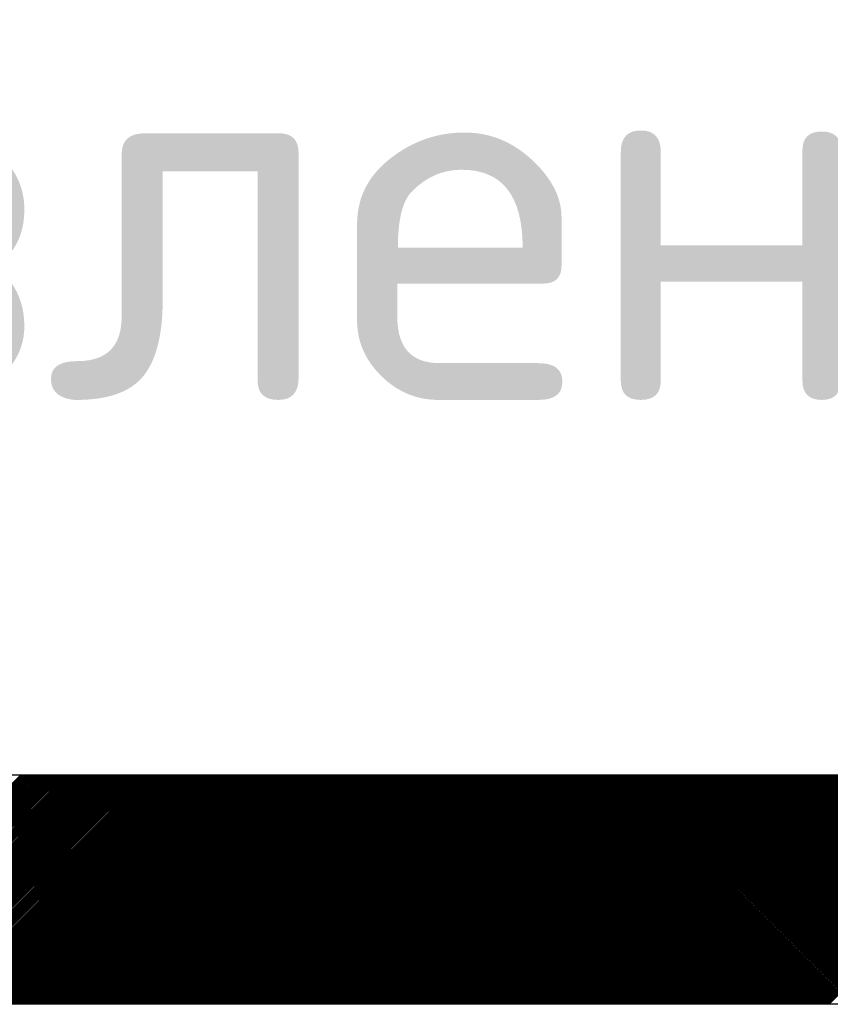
# Model space of a CAD drawing. Header units: metres. Extents: x 2193651 to 2201499, y 493187 to 494493.
# Tile 236 of 256: x 2201075.02 to 2201081.41, y 494012.27 to 494020.04. Entities that reach past the tile are written whole.
import ezdxf

# ---------------------------------------------------------------- set-up
doc = ezdxf.new("R2010")
doc.units = ezdxf.units.M
doc.layers.add('Level 1', color=7, linetype='Continuous', lineweight=25)
doc.styles.add('стиль1', font='isocpeur.ttf', dxfattribs={"width": 0.9})

# ---------------------------------------------------------------- blocks, each defined once
blk = doc.blocks.new('*X122')
at = {"color": 0}
for p, q in [((234.246335, 486.718812), (236.832876, 489.305352)), ((234.264013, 486.718812), (236.850554, 489.305352)), ((234.281691, 486.718812), (236.868232, 489.305352)), ((234.299368, 486.718812), (236.885909, 489.305352)), ((234.317046, 486.718812), (236.903587, 489.305352)), ((234.334724, 486.718812), (236.921265, 489.305352)), ((234.352401, 486.718812), (236.938942, 489.305352)), ((234.370079, 486.718812), (236.95662, 489.305352)), ((234.387757, 486.718812), (236.974298, 489.305352)), ((234.405434, 486.718812), (236.991975, 489.305352)), ((234.423112, 486.718812), (237.009653, 489.305352)), ((234.44079, 486.718812), (237.027331, 489.305352)), ((234.458467, 486.718812), (237.045008, 489.305352)), ((234.476145, 486.718812), (237.062686, 489.305352)), ((234.493823, 486.718812), (237.080364, 489.305352)), ((234.5115, 486.718812), (237.098041, 489.305352)), ((234.529178, 486.718812), (237.115719, 489.305352)), ((234.546856, 486.718812), (237.133397, 489.305352)), ((234.564533, 486.718812), (237.151074, 489.305352)), ((234.582211, 486.718812), (237.168752, 489.305352)), ((234.599889, 486.718812), (237.18643, 489.305352)), ((234.617566, 486.718812), (237.204107, 489.305352)), ((234.635244, 486.718812), (237.221785, 489.305352)), ((234.652922, 486.718812), (237.239463, 489.305352)), ((234.670599, 486.718812), (237.25714, 489.305352)), ((234.688277, 486.718812), (237.274818, 489.305352)), ((234.705955, 486.718812), (237.292496, 489.305352)), ((234.723632, 486.718812), (237.310173, 489.305352)), ((234.74131, 486.718812), (237.327851, 489.305352)), ((234.758988, 486.718812), (237.345529, 489.305352)), ((234.776665, 486.718812), (237.363206, 489.305352)), ((234.794343, 486.718812), (237.380884, 489.305352)), ((234.812021, 486.718812), (237.398562, 489.305352)), ((234.829698, 486.718812), (237.416239, 489.305352)), ((234.847376, 486.718812), (237.433917, 489.305352)), ((234.865054, 486.718812), (237.451595, 489.305352)), ((234.882731, 486.718812), (237.469272, 489.305352)), ((234.900409, 486.718812), (237.48695, 489.305352)), ((234.918087, 486.718812), (237.504628, 489.305352)), ((234.935764, 486.718812), (237.522305, 489.305352)), ((234.953442, 486.718812), (237.539983, 489.305352)), ((234.97112, 486.718812), (237.557661, 489.305352)), ((234.988797, 486.718812), (237.575338, 489.305352)), ((235.006475, 486.718812), (237.593016, 489.305352)), ((235.024153, 486.718812), (237.610694, 489.305352)), ((235.041831, 486.718812), (237.628371, 489.305352)), ((235.059508, 486.718812), (237.646049, 489.305352)), ((235.077186, 486.718812), (237.663727, 489.305352)), ((235.094864, 486.718812), (237.681404, 489.305352)), ((235.112541, 486.718812), (237.699082, 489.305352)), ((235.130219, 486.718812), (237.71676, 489.305352)), ((235.147897, 486.718812), (237.734437, 489.305352)), ((235.165574, 486.718812), (237.752115, 489.305352)), ((235.183252, 486.718812), (237.769793, 489.305352)), ((235.20093, 486.718812), (237.78747, 489.305352)), ((235.218607, 486.718812), (237.805148, 489.305352)), ((235.236285, 486.718812), (237.822826, 489.305352)), ((235.253963, 486.718812), (237.840503, 489.305352)), ((235.27164, 486.718812), (237.858181, 489.305352)), ((235.289318, 486.718812), (237.875859, 489.305352)), ((235.306996, 486.718812), (237.893536, 489.305352)), ((235.324673, 486.718812), (237.911214, 489.305352)), ((235.342351, 486.718812), (237.928892, 489.305352)), ((235.360029, 486.718812), (237.946569, 489.305352)), ((235.377706, 486.718812), (237.964247, 489.305352)), ((235.395384, 486.718812), (237.981925, 489.305352)), ((235.413062, 486.718812), (237.999602, 489.305352)), ((235.430739, 486.718812), (238.01728, 489.305352)), ((235.448417, 486.718812), (238.034958, 489.305352)), ((235.466095, 486.718812), (238.052635, 489.305352)), ((235.483772, 486.718812), (238.070313, 489.305352)), ((235.50145, 486.718812), (238.087991, 489.305352)), ((235.519128, 486.718812), (238.105668, 489.305352)), ((235.536805, 486.718812), (238.123346, 489.305352)), ((235.554483, 486.718812), (238.141024, 489.305352)), ((235.572161, 486.718812), (238.158701, 489.305352)), ((235.589838, 486.718812), (238.176379, 489.305352)), ((235.607516, 486.718812), (238.194057, 489.305352)), ((235.625194, 486.718812), (238.211734, 489.305352)), ((235.642871, 486.718812), (238.229412, 489.305352)), ((235.660549, 486.718812), (238.24709, 489.305352)), ((235.678227, 486.718812), (238.264767, 489.305352)), ((235.695904, 486.718812), (238.282445, 489.305352)), ((235.713582, 486.718812), (238.300123, 489.305352)), ((235.73126, 486.718812), (238.3178, 489.305352)), ((235.748937, 486.718812), (238.335478, 489.305352)), ((235.766615, 486.718812), (238.353156, 489.305352)), ((235.784293, 486.718812), (238.370833, 489.305352)), ((235.80197, 486.718812), (238.388511, 489.305352)), ((235.819648, 486.718812), (238.406189, 489.305352)), ((235.837326, 486.718812), (238.423866, 489.305352)), ((235.855003, 486.718812), (238.441544, 489.305352)), ((235.872681, 486.718812), (238.459222, 489.305352)), ((235.890359, 486.718812), (238.476899, 489.305352)), ((235.908036, 486.718812), (238.494577, 489.305352)), ((235.925714, 486.718812), (238.512255, 489.305352)), ((235.943392, 486.718812), (238.529932, 489.305352)), ((235.961069, 486.718812), (238.54761, 489.305352)), ((235.978747, 486.718812), (238.565288, 489.305352)), ((235.996425, 486.718812), (238.582965, 489.305352)), ((236.014102, 486.718812), (238.600643, 489.305352)), ((236.03178, 486.718812), (238.618321, 489.305352)), ((236.049458, 486.718812), (238.635998, 489.305352)), ((236.067135, 486.718812), (238.653676, 489.305352)), ((236.084813, 486.718812), (238.671354, 489.305352)), ((236.102491, 486.718812), (238.689031, 489.305352)), ((236.120168, 486.718812), (238.706709, 489.305352)), ((236.137846, 486.718812), (238.724387, 489.305352)), ((236.155524, 486.718812), (238.742064, 489.305352)), ((236.173201, 486.718812), (238.759742, 489.305352)), ((236.190879, 486.718812), (238.77742, 489.305352)), ((236.208557, 486.718812), (238.795098, 489.305352)), ((236.226234, 486.718812), (238.812775, 489.305352)), ((236.243912, 486.718812), (238.830453, 489.305352)), ((236.26159, 486.718812), (238.848131, 489.305352)), ((236.279267, 486.718812), (238.865808, 489.305352)), ((236.296945, 486.718812), (238.883486, 489.305352)), ((236.314623, 486.718812), (238.901164, 489.305352)), ((236.3323, 486.718812), (238.918841, 489.305352)), ((236.349978, 486.718812), (238.936519, 489.305352)), ((236.367656, 486.718812), (238.954197, 489.305352)), ((236.385333, 486.718812), (238.971874, 489.305352)), ((236.403011, 486.718812), (238.989552, 489.305352)), ((236.420689, 486.718812), (239.00723, 489.305352)), ((236.438366, 486.718812), (239.024907, 489.305352)), ((236.456044, 486.718812), (239.042585, 489.305352)), ((236.473722, 486.718812), (239.060263, 489.305352)), ((236.491399, 486.718812), (239.07794, 489.305352)), ((236.509077, 486.718812), (239.095618, 489.305352)), ((236.526755, 486.718812), (239.113296, 489.305352)), ((236.544432, 486.718812), (239.130973, 489.305352)), ((236.56211, 486.718812), (239.148651, 489.305352)), ((236.579788, 486.718812), (239.166329, 489.305352)), ((236.597465, 486.718812), (239.184006, 489.305352)), ((236.615143, 486.718812), (239.201684, 489.305352)), ((236.632821, 486.718812), (239.219362, 489.305352)), ((236.650498, 486.718812), (239.237039, 489.305352)), ((236.668176, 486.718812), (239.254717, 489.305352)), ((236.685854, 486.718812), (239.272395, 489.305352)), ((236.703531, 486.718812), (239.290072, 489.305352)), ((236.721209, 486.718812), (239.30775, 489.305352)), ((236.738887, 486.718812), (239.325428, 489.305352)), ((236.756564, 486.718812), (239.343105, 489.305352)), ((236.774242, 486.718812), (239.360783, 489.305352)), ((236.79192, 486.718812), (239.378461, 489.305352)), ((236.809597, 486.718812), (239.396138, 489.305352)), ((236.827275, 486.718812), (239.413816, 489.305352)), ((236.844953, 486.718812), (239.431494, 489.305352)), ((236.86263, 486.718812), (239.449171, 489.305352)), ((236.880308, 486.718812), (239.466849, 489.305352)), ((236.897986, 486.718812), (239.484527, 489.305352)), ((236.915663, 486.718812), (239.502204, 489.305352)), ((236.933341, 486.718812), (239.519882, 489.305352)), ((236.951019, 486.718812), (239.53756, 489.305352)), ((236.968696, 486.718812), (239.555237, 489.305352)), ((236.986374, 486.718812), (239.572915, 489.305352)), ((237.004052, 486.718812), (239.590593, 489.305352)), ((237.021729, 486.718812), (239.60827, 489.305352)), ((237.039407, 486.718812), (239.625948, 489.305352)), ((237.057085, 486.718812), (239.643626, 489.305352)), ((237.074763, 486.718812), (239.661303, 489.305352)), ((237.09244, 486.718812), (239.678981, 489.305352)), ((237.110118, 486.718812), (239.696659, 489.305352)), ((237.127796, 486.718812), (239.714336, 489.305352)), ((237.145473, 486.718812), (239.732014, 489.305352)), ((237.163151, 486.718812), (239.749692, 489.305352)), ((237.180829, 486.718812), (239.767369, 489.305352)), ((237.198506, 486.718812), (239.785047, 489.305352)), ((237.216184, 486.718812), (239.802725, 489.305352)), ((237.233862, 486.718812), (239.820402, 489.305352)), ((237.251539, 486.718812), (239.83808, 489.305352)), ((237.269217, 486.718812), (239.855758, 489.305352)), ((237.286895, 486.718812), (239.873435, 489.305352)), ((237.304572, 486.718812), (239.891113, 489.305352)), ((237.32225, 486.718812), (239.908791, 489.305352)), ((237.339928, 486.718812), (239.926468, 489.305352)), ((237.357605, 486.718812), (239.944146, 489.305352)), ((237.375283, 486.718812), (239.961824, 489.305352)), ((237.392961, 486.718812), (239.979501, 489.305352)), ((237.410638, 486.718812), (239.997179, 489.305352)), ((237.428316, 486.718812), (240.014857, 489.305352)), ((237.445994, 486.718812), (240.032534, 489.305352)), ((237.463671, 486.718812), (240.050212, 489.305352)), ((237.481349, 486.718812), (240.06789, 489.305352)), ((237.499027, 486.718812), (240.085567, 489.305352)), ((237.516704, 486.718812), (240.103245, 489.305352)), ((237.534382, 486.718812), (240.120923, 489.305352)), ((237.55206, 486.718812), (240.1386, 489.305352)), ((237.569737, 486.718812), (240.156278, 489.305352)), ((237.587415, 486.718812), (240.173956, 489.305352)), ((237.605093, 486.718812), (240.191633, 489.305352)), ((237.62277, 486.718812), (240.209311, 489.305352)), ((237.640448, 486.718812), (240.226989, 489.305352)), ((237.658126, 486.718812), (240.244666, 489.305352)), ((237.675803, 486.718812), (240.262344, 489.305352)), ((237.693481, 486.718812), (240.280022, 489.305352)), ((237.711159, 486.718812), (240.297699, 489.305352)), ((237.728836, 486.718812), (240.315377, 489.305352)), ((237.746514, 486.718812), (240.333055, 489.305352)), ((237.764192, 486.718812), (240.350732, 489.305352)), ((237.781869, 486.718812), (240.36841, 489.305352)), ((237.799547, 486.718812), (240.386088, 489.305352)), ((237.817225, 486.718812), (240.403765, 489.305352)), ((237.834902, 486.718812), (240.421443, 489.305352)), ((237.85258, 486.718812), (240.439121, 489.305352)), ((237.870258, 486.718812), (240.456798, 489.305352)), ((237.887935, 486.718812), (240.474476, 489.305352)), ((237.905613, 486.718812), (240.492154, 489.305352)), ((237.923291, 486.718812), (240.509831, 489.305352)), ((237.940968, 486.718812), (240.527509, 489.305352)), ((237.958646, 486.718812), (240.545187, 489.305352)), ((237.976324, 486.718812), (240.562864, 489.305352)), ((237.994001, 486.718812), (240.580542, 489.305352)), ((238.011679, 486.718812), (240.59822, 489.305352)), ((238.029357, 486.718812), (240.615897, 489.305352)), ((238.047034, 486.718812), (240.633575, 489.305352)), ((238.064712, 486.718812), (240.651253, 489.305352)), ((238.08239, 486.718812), (240.66893, 489.305352)), ((238.100067, 486.718812), (240.686608, 489.305352)), ((238.117745, 486.718812), (240.704286, 489.305352)), ((238.135423, 486.718812), (240.721963, 489.305352)), ((238.1531, 486.718812), (240.739641, 489.305352)), ((238.170778, 486.718812), (240.757319, 489.305352)), ((238.188456, 486.718812), (240.774996, 489.305352)), ((238.206133, 486.718812), (240.792674, 489.305352)), ((238.223811, 486.718812), (240.810352, 489.305352)), ((238.241489, 486.718812), (240.828029, 489.305352)), ((238.259166, 486.718812), (240.845707, 489.305352)), ((238.276844, 486.718812), (240.863385, 489.305352)), ((238.294522, 486.718812), (240.881063, 489.305352)), ((238.312199, 486.718812), (240.89874, 489.305352)), ((238.329877, 486.718812), (240.916418, 489.305352)), ((238.347555, 486.718812), (240.934096, 489.305352)), ((238.365232, 486.718812), (240.951773, 489.305352)), ((238.38291, 486.718812), (240.969451, 489.305352)), ((238.400588, 486.718812), (240.987129, 489.305352)), ((238.418265, 486.718812), (241.004806, 489.305352)), ((238.435943, 486.718812), (241.022484, 489.305352)), ((238.453621, 486.718812), (241.040162, 489.305352)), ((238.471298, 486.718812), (241.057839, 489.305352)), ((238.488976, 486.718812), (241.075517, 489.305352)), ((238.506654, 486.718812), (241.093195, 489.305352)), ((238.524331, 486.718812), (241.110872, 489.305352)), ((238.542009, 486.718812), (241.12855, 489.305352)), ((238.559687, 486.718812), (241.146228, 489.305352)), ((238.577364, 486.718812), (241.163905, 489.305352)), ((238.595042, 486.718812), (241.181583, 489.305352)), ((238.61272, 486.718812), (241.199261, 489.305352)), ((238.630397, 486.718812), (241.216938, 489.305352)), ((238.648075, 486.718812), (241.234616, 489.305352)), ((238.665753, 486.718812), (241.252294, 489.305352)), ((238.68343, 486.718812), (241.269971, 489.305352)), ((238.701108, 486.718812), (241.287649, 489.305352)), ((238.718786, 486.718812), (241.305327, 489.305352)), ((238.736463, 486.718812), (241.323004, 489.305352)), ((238.754141, 486.718812), (241.340682, 489.305352)), ((238.771819, 486.718812), (241.35836, 489.305352)), ((238.789496, 486.718812), (241.376037, 489.305352)), ((238.807174, 486.718812), (241.393715, 489.305352)), ((238.824852, 486.718812), (241.411393, 489.305352)), ((238.842529, 486.718812), (241.42907, 489.305352)), ((238.860207, 486.718812), (241.446748, 489.305352)), ((238.877885, 486.718812), (241.464426, 489.305352)), ((238.895562, 486.718812), (241.482103, 489.305352)), ((238.91324, 486.718812), (241.499781, 489.305352)), ((238.930918, 486.718812), (241.517459, 489.305352)), ((238.948595, 486.718812), (241.535136, 489.305352)), ((238.966273, 486.718812), (241.552814, 489.305352)), ((238.983951, 486.718812), (241.570492, 489.305352)), ((239.001628, 486.718812), (241.588169, 489.305352)), ((239.019306, 486.718812), (241.605847, 489.305352)), ((239.036984, 486.718812), (241.623525, 489.305352)), ((239.054661, 486.718812), (241.641202, 489.305352)), ((239.072339, 486.718812), (241.65888, 489.305352)), ((239.090017, 486.718812), (241.676558, 489.305352)), ((239.107694, 486.718812), (241.694235, 489.305352)), ((239.125372, 486.718812), (241.711913, 489.305352)), ((239.14305, 486.718812), (241.729591, 489.305352)), ((239.160728, 486.718812), (241.747268, 489.305352)), ((239.178405, 486.718812), (241.764946, 489.305352)), ((239.196083, 486.718812), (241.782624, 489.305352)), ((239.213761, 486.718812), (241.800301, 489.305352)), ((239.231438, 486.718812), (241.817979, 489.305352)), ((239.249116, 486.718812), (241.835657, 489.305352)), ((239.266794, 486.718812), (241.853334, 489.305352)), ((239.284471, 486.718812), (241.871012, 489.305352)), ((239.302149, 486.718812), (241.88869, 489.305352)), ((239.319827, 486.718812), (241.906367, 489.305352)), ((239.337504, 486.718812), (241.924045, 489.305352)), ((239.355182, 486.718812), (241.941723, 489.305352)), ((239.37286, 486.718812), (241.9594, 489.305352)), ((239.390537, 486.718812), (241.977078, 489.305352)), ((239.408215, 486.718812), (241.994756, 489.305352)), ((239.425893, 486.718812), (242.012433, 489.305352)), ((239.44357, 486.718812), (242.030111, 489.305352)), ((239.461248, 486.718812), (242.047789, 489.305352)), ((239.478926, 486.718812), (242.065466, 489.305352)), ((239.496603, 486.718812), (242.083144, 489.305352)), ((239.514281, 486.718812), (242.100822, 489.305352)), ((239.531959, 486.718812), (242.118499, 489.305352)), ((239.549636, 486.718812), (242.136177, 489.305352)), ((239.567314, 486.718812), (242.153855, 489.305352)), ((239.584992, 486.718812), (242.171532, 489.305352)), ((239.602669, 486.718812), (242.18921, 489.305352)), ((239.620347, 486.718812), (242.206888, 489.305352)), ((239.638025, 486.718812), (242.224565, 489.305352)), ((239.655702, 486.718812), (242.242243, 489.305352)), ((239.67338, 486.718812), (242.259921, 489.305352)), ((239.691058, 486.718812), (242.277598, 489.305352)), ((239.708735, 486.718812), (242.295276, 489.305352)), ((239.726413, 486.718812), (242.312954, 489.305352)), ((239.744091, 486.718812), (242.330631, 489.305352)), ((239.761768, 486.718812), (242.348309, 489.305352)), ((239.779446, 486.718812), (242.365987, 489.305352)), ((239.797124, 486.718812), (242.383664, 489.305352)), ((239.814801, 486.718812), (242.401342, 489.305352)), ((239.832479, 486.718812), (242.41902, 489.305352)), ((239.850157, 486.718812), (242.436697, 489.305352)), ((239.867834, 486.718812), (242.454375, 489.305352)), ((239.885512, 486.718812), (242.472053, 489.305352)), ((239.90319, 486.718812), (242.48973, 489.305352)), ((239.920867, 486.718812), (242.507408, 489.305352)), ((239.938545, 486.718812), (242.525086, 489.305352)), ((239.956223, 486.718812), (242.542763, 489.305352)), ((239.9739, 486.718812), (242.560441, 489.305352)), ((239.991578, 486.718812), (242.578119, 489.305352)), ((240.009256, 486.718812), (242.595796, 489.305352)), ((240.026933, 486.718812), (242.613474, 489.305352)), ((240.044611, 486.718812), (242.631152, 489.305352)), ((240.062289, 486.718812), (242.648829, 489.305352)), ((240.079966, 486.718812), (242.666507, 489.305352)), ((240.097644, 486.718812), (242.684185, 489.305352)), ((240.115322, 486.718812), (242.701862, 489.305352)), ((240.132999, 486.718812), (242.71954, 489.305352)), ((240.150677, 486.718812), (242.737218, 489.305352)), ((240.168355, 486.718812), (242.754895, 489.305352)), ((240.186032, 486.718812), (242.772573, 489.305352)), ((240.20371, 486.718812), (242.790251, 489.305352)), ((240.221388, 486.718812), (242.807928, 489.305352)), ((240.239065, 486.718812), (242.825606, 489.305352)), ((240.256743, 486.718812), (242.843284, 489.305352)), ((240.274421, 486.718812), (242.860961, 489.305352)), ((240.292098, 486.718812), (242.878639, 489.305352)), ((240.309776, 486.718812), (242.896317, 489.305352)), ((240.327454, 486.718812), (242.913995, 489.305352)), ((240.345131, 486.718812), (242.931672, 489.305352)), ((240.362809, 486.718812), (242.94935, 489.305352)), ((240.380487, 486.718812), (242.967028, 489.305352)), ((240.398164, 486.718812), (242.984705, 489.305352)), ((240.415842, 486.718812), (243.002383, 489.305352)), ((240.43352, 486.718812), (243.020061, 489.305352)), ((240.451197, 486.718812), (243.037738, 489.305352)), ((240.468875, 486.718812), (243.055416, 489.305352)), ((240.486553, 486.718812), (243.073094, 489.305352)), ((240.50423, 486.718812), (243.090771, 489.305352)), ((240.521908, 486.718812), (243.108449, 489.305352)), ((240.539586, 486.718812), (243.126127, 489.305352)), ((240.557263, 486.718812), (243.143804, 489.305352)), ((240.574941, 486.718812), (243.161482, 489.305352)), ((240.592619, 486.718812), (243.17916, 489.305352)), ((240.610296, 486.718812), (243.196837, 489.305352)), ((240.627974, 486.718812), (243.214515, 489.305352)), ((240.645652, 486.718812), (243.232193, 489.305352)), ((240.663329, 486.718812), (243.24987, 489.305352)), ((240.681007, 486.718812), (243.267548, 489.305352)), ((240.698685, 486.718812), (243.285226, 489.305352)), ((240.716362, 486.718812), (243.302903, 489.305352)), ((240.73404, 486.718812), (243.320581, 489.305352)), ((240.751718, 486.718812), (243.338259, 489.305352)), ((240.769395, 486.718812), (243.355936, 489.305352)), ((240.787073, 486.718812), (243.373614, 489.305352)), ((240.804751, 486.718812), (243.391292, 489.305352)), ((240.822428, 486.718812), (243.408969, 489.305352)), ((240.840106, 486.718812), (243.426647, 489.305352)), ((240.857784, 486.718812), (243.444325, 489.305352)), ((240.875461, 486.718812), (243.462002, 489.305352)), ((240.893139, 486.718812), (243.47968, 489.305352)), ((240.910817, 486.718812), (243.497358, 489.305352)), ((240.928494, 486.718812), (243.515035, 489.305352)), ((240.946172, 486.718812), (243.532713, 489.305352)), ((240.96385, 486.718812), (243.550391, 489.305352)), ((240.981527, 486.718812), (243.568068, 489.305352)), ((240.999205, 486.718812), (243.585746, 489.305352)), ((241.016883, 486.718812), (243.603424, 489.305352)), ((241.03456, 486.718812), (243.621101, 489.305352)), ((241.052238, 486.718812), (243.638779, 489.305352)), ((241.069916, 486.718812), (243.656457, 489.305352)), ((241.087593, 486.718812), (243.674134, 489.305352)), ((241.105271, 486.718812), (243.691812, 489.305352)), ((241.122949, 486.718812), (243.70949, 489.305352)), ((241.140626, 486.718812), (243.727167, 489.305352)), ((241.158304, 486.718812), (243.744845, 489.305352)), ((241.175982, 486.718812), (243.762523, 489.305352)), ((241.19366, 486.718812), (243.7802, 489.305352)), ((241.211337, 486.718812), (243.797878, 489.305352)), ((241.229015, 486.718812), (243.815556, 489.305352)), ((241.246693, 486.718812), (243.833233, 489.305352)), ((241.26437, 486.718812), (243.850911, 489.305352)), ((241.282048, 486.718812), (243.868589, 489.305352)), ((241.299726, 486.718812), (243.886266, 489.305352)), ((241.317403, 486.718812), (243.903944, 489.305352)), ((241.335081, 486.718812), (243.921622, 489.305352)), ((241.352759, 486.718812), (243.939299, 489.305352)), ((241.370436, 486.718812), (243.956977, 489.305352)), ((241.388114, 486.718812), (243.974655, 489.305352)), ((241.405792, 486.718812), (243.992332, 489.305352)), ((241.423469, 486.718812), (244.01001, 489.305352)), ((241.441147, 486.718812), (244.027688, 489.305352)), ((241.458825, 486.718812), (244.045365, 489.305352)), ((241.476502, 486.718812), (244.063043, 489.305352)), ((241.49418, 486.718812), (244.080721, 489.305352)), ((241.511858, 486.718812), (244.098398, 489.305352)), ((241.529535, 486.718812), (244.116076, 489.305352)), ((241.547213, 486.718812), (244.133754, 489.305352)), ((241.564891, 486.718812), (244.151431, 489.305352)), ((241.582568, 486.718812), (244.169109, 489.305352)), ((241.600246, 486.718812), (244.186787, 489.305352)), ((241.617924, 486.718812), (244.204464, 489.305352)), ((241.635601, 486.718812), (244.222142, 489.305352)), ((241.653279, 486.718812), (244.23982, 489.305352)), ((241.670957, 486.718812), (244.257497, 489.305352)), ((241.688634, 486.718812), (244.275175, 489.305352)), ((241.706312, 486.718812), (244.292853, 489.305352)), ((241.72399, 486.718812), (244.31053, 489.305352)), ((241.741667, 486.718812), (244.328208, 489.305352)), ((241.759345, 486.718812), (244.345886, 489.305352)), ((241.777023, 486.718812), (244.363563, 489.305352)), ((241.7947, 486.718812), (244.381241, 489.305352)), ((241.812378, 486.718812), (244.398919, 489.305352)), ((241.830056, 486.718812), (244.416596, 489.305352)), ((241.847733, 486.718812), (244.434274, 489.305352)), ((241.865411, 486.718812), (244.451952, 489.305352)), ((241.883089, 486.718812), (244.469629, 489.305352)), ((241.900766, 486.718812), (244.487307, 489.305352)), ((241.918444, 486.718812), (244.504985, 489.305352)), ((241.936122, 486.718812), (244.522662, 489.305352)), ((241.953799, 486.718812), (244.54034, 489.305352)), ((241.971477, 486.718812), (244.558018, 489.305352)), ((241.989155, 486.718812), (244.575695, 489.305352)), ((242.006832, 486.718812), (244.593373, 489.305352)), ((242.02451, 486.718812), (244.611051, 489.305352)), ((242.042188, 486.718812), (244.628728, 489.305352)), ((242.059865, 486.718812), (244.646406, 489.305352)), ((242.077543, 486.718812), (244.664084, 489.305352)), ((242.095221, 486.718812), (244.681761, 489.305352)), ((242.112898, 486.718812), (244.699439, 489.305352)), ((242.130576, 486.718812), (244.717117, 489.305352)), ((242.148254, 486.718812), (244.734794, 489.305352)), ((242.165931, 486.718812), (244.752472, 489.305352)), ((242.183609, 486.718812), (244.77015, 489.305352)), ((242.201287, 486.718812), (244.787827, 489.305352)), ((242.218964, 486.718812), (244.805505, 489.305352)), ((242.236642, 486.718812), (244.823183, 489.305352)), ((242.25432, 486.718812), (244.84086, 489.305352)), ((242.271997, 486.718812), (244.858538, 489.305352)), ((242.289675, 486.718812), (244.876216, 489.305352)), ((242.307353, 486.718812), (244.893893, 489.305352)), ((242.32503, 486.718812), (244.911571, 489.305352)), ((242.342708, 486.718812), (244.929249, 489.305352)), ((242.360386, 486.718812), (244.946926, 489.305352)), ((242.378063, 486.718812), (244.964604, 489.305352)), ((242.395741, 486.718812), (244.982282, 489.305352)), ((242.413419, 486.718812), (244.99996, 489.305352)), ((242.431096, 486.718812), (245.017637, 489.305352)), ((242.448774, 486.718812), (245.035315, 489.305352)), ((242.466452, 486.718812), (245.052993, 489.305352)), ((242.484129, 486.718812), (245.07067, 489.305352)), ((242.501807, 486.718812), (245.088348, 489.305352)), ((242.519485, 486.718812), (245.106026, 489.305352)), ((242.537162, 486.718812), (245.123703, 489.305352)), ((242.55484, 486.718812), (245.141381, 489.305352)), ((242.572518, 486.718812), (245.159059, 489.305352)), ((242.590195, 486.718812), (245.176736, 489.305352)), ((242.607873, 486.718812), (245.194414, 489.305352)), ((242.625551, 486.718812), (245.212092, 489.305352)), ((242.643228, 486.718812), (245.229769, 489.305352)), ((242.660906, 486.718812), (245.247447, 489.305352)), ((242.678584, 486.718812), (245.265125, 489.305352)), ((242.696261, 486.718812), (245.282802, 489.305352)), ((242.713939, 486.718812), (245.30048, 489.305352)), ((242.731617, 486.718812), (245.318158, 489.305352)), ((242.749294, 486.718812), (245.335835, 489.305352)), ((242.766972, 486.718812), (245.353513, 489.305352)), ((242.78465, 486.718812), (245.371191, 489.305352)), ((242.802327, 486.718812), (245.388868, 489.305352)), ((242.820005, 486.718812), (245.406546, 489.305352)), ((242.837683, 486.718812), (245.424224, 489.305352)), ((242.85536, 486.718812), (245.441901, 489.305352)), ((242.873038, 486.718812), (245.459579, 489.305352)), ((242.890716, 486.718812), (245.477257, 489.305352)), ((242.908393, 486.718812), (245.494934, 489.305352)), ((242.926071, 486.718812), (245.512612, 489.305352)), ((242.943749, 486.718812), (245.53029, 489.305352)), ((242.961426, 486.718812), (245.547967, 489.305352)), ((242.979104, 486.718812), (245.565645, 489.305352)), ((242.996782, 486.718812), (245.583323, 489.305352)), ((243.014459, 486.718812), (245.601, 489.305352)), ((243.032137, 486.718812), (245.618678, 489.305352)), ((243.049815, 486.718812), (245.636356, 489.305352)), ((243.067492, 486.718812), (245.654033, 489.305352)), ((243.08517, 486.718812), (245.671711, 489.305352)), ((243.102848, 486.718812), (245.689389, 489.305352)), ((243.120525, 486.718812), (245.707066, 489.305352)), ((243.138203, 486.718812), (245.724744, 489.305352)), ((243.155881, 486.718812), (245.742422, 489.305352)), ((243.173558, 486.718812), (245.760099, 489.305352)), ((243.191236, 486.718812), (245.777777, 489.305352)), ((243.208914, 486.718812), (245.795455, 489.305352)), ((243.226591, 486.718812), (245.813132, 489.305352)), ((243.244269, 486.718812), (245.83081, 489.305352)), ((243.261947, 486.718812), (245.848488, 489.305352)), ((243.279625, 486.718812), (245.866165, 489.305352)), ((243.297302, 486.718812), (245.883843, 489.305352)), ((243.31498, 486.718812), (245.901521, 489.305352)), ((243.332658, 486.718812), (245.919198, 489.305352)), ((243.350335, 486.718812), (245.936876, 489.305352)), ((243.368013, 486.718812), (245.954554, 489.305352)), ((243.385691, 486.718812), (245.972231, 489.305352)), ((243.403368, 486.718812), (245.989909, 489.305352)), ((243.421046, 486.718812), (246.007587, 489.305352)), ((243.438724, 486.718812), (246.025264, 489.305352)), ((243.456401, 486.718812), (246.042942, 489.305352)), ((243.474079, 486.718812), (246.06062, 489.305352)), ((243.491757, 486.718812), (246.078297, 489.305352)), ((243.509434, 486.718812), (246.095975, 489.305352)), ((243.527112, 486.718812), (246.113653, 489.305352)), ((243.54479, 486.718812), (246.13133, 489.305352)), ((243.562467, 486.718812), (246.149008, 489.305352)), ((243.580145, 486.718812), (246.166686, 489.305352)), ((243.597823, 486.718812), (246.184363, 489.305352)), ((243.6155, 486.718812), (246.202041, 489.305352)), ((243.633178, 486.718812), (246.219719, 489.305352)), ((243.650856, 486.718812), (246.237396, 489.305352)), ((243.668533, 486.718812), (246.255074, 489.305352)), ((243.686211, 486.718812), (246.272752, 489.305352)), ((243.703889, 486.718812), (246.290429, 489.305352)), ((243.721566, 486.718812), (246.308107, 489.305352)), ((243.739244, 486.718812), (246.325785, 489.305352)), ((243.756922, 486.718812), (246.343462, 489.305352)), ((243.774599, 486.718812), (246.36114, 489.305352)), ((243.792277, 486.718812), (246.378818, 489.305352)), ((243.809955, 486.718812), (246.396495, 489.305352)), ((243.827632, 486.718812), (246.414173, 489.305352)), ((243.84531, 486.718812), (246.431851, 489.305352)), ((243.862988, 486.718812), (246.449528, 489.305352)), ((243.880665, 486.718812), (246.467206, 489.305352)), ((243.898343, 486.718812), (246.484884, 489.305352)), ((243.916021, 486.718812), (246.502561, 489.305352)), ((243.933698, 486.718812), (246.520239, 489.305352)), ((243.951376, 486.718812), (246.537917, 489.305352)), ((243.969054, 486.718812), (246.555594, 489.305352)), ((243.986731, 486.718812), (246.573272, 489.305352)), ((244.004409, 486.718812), (246.59095, 489.305352)), ((244.022087, 486.718812), (246.608627, 489.305352)), ((244.039764, 486.718812), (246.626305, 489.305352)), ((244.057442, 486.718812), (246.643983, 489.305352)), ((244.07512, 486.718812), (246.66166, 489.305352)), ((244.092797, 486.718812), (246.679338, 489.305352)), ((244.110475, 486.718812), (246.697016, 489.305352)), ((244.128153, 486.718812), (246.714693, 489.305352)), ((244.14583, 486.718812), (246.732371, 489.305352)), ((244.163508, 486.718812), (246.750049, 489.305352)), ((244.181186, 486.718812), (246.767726, 489.305352)), ((244.198863, 486.718812), (246.785404, 489.305352)), ((244.216541, 486.718812), (246.803082, 489.305352)), ((244.234219, 486.718812), (246.820759, 489.305352)), ((244.251896, 486.718812), (246.838437, 489.305352)), ((244.269574, 486.718812), (246.856115, 489.305352)), ((244.287252, 486.718812), (246.873792, 489.305352)), ((244.304929, 486.718812), (246.89147, 489.305352)), ((244.322607, 486.718812), (246.909148, 489.305352)), ((244.340285, 486.718812), (246.926825, 489.305352)), ((244.357962, 486.718812), (246.944503, 489.305352)), ((244.37564, 486.718812), (246.962181, 489.305352)), ((244.393318, 486.718812), (246.979858, 489.305352)), ((244.410995, 486.718812), (246.997536, 489.305352)), ((244.428673, 486.718812), (247.015214, 489.305352)), ((244.446351, 486.718812), (247.032892, 489.305352)), ((244.464028, 486.718812), (247.050569, 489.305352)), ((244.481706, 486.718812), (247.068247, 489.305352)), ((244.499384, 486.718812), (247.085925, 489.305352)), ((244.517061, 486.718812), (247.103602, 489.305352)), ((244.534739, 486.718812), (247.12128, 489.305352)), ((244.552417, 486.718812), (247.138958, 489.305352)), ((244.570094, 486.718812), (247.156635, 489.305352)), ((244.587772, 486.718812), (247.174313, 489.305352)), ((244.60545, 486.718812), (247.191991, 489.305352)), ((244.623127, 486.718812), (247.209668, 489.305352)), ((244.640805, 486.718812), (247.227346, 489.305352)), ((244.658483, 486.718812), (247.245024, 489.305352)), ((244.67616, 486.718812), (247.262701, 489.305352)), ((244.693838, 486.718812), (247.280379, 489.305352)), ((244.711516, 486.718812), (247.298057, 489.305352)), ((244.729193, 486.718812), (247.315734, 489.305352)), ((244.746871, 486.718812), (247.333412, 489.305352)), ((244.764549, 486.718812), (247.35109, 489.305352)), ((244.782226, 486.718812), (247.368767, 489.305352)), ((244.799904, 486.718812), (247.386445, 489.305352)), ((244.817582, 486.718812), (247.404123, 489.305352)), ((244.835259, 486.718812), (247.4218, 489.305352)), ((244.852937, 486.718812), (247.439478, 489.305352)), ((244.870615, 486.718812), (247.457156, 489.305352)), ((244.888292, 486.718812), (247.474833, 489.305352)), ((244.90597, 486.718812), (247.492511, 489.305352)), ((244.923648, 486.718812), (247.510189, 489.305352)), ((244.941325, 486.718812), (247.527866, 489.305352)), ((244.959003, 486.718812), (247.545544, 489.305352)), ((244.976681, 486.718812), (247.563222, 489.305352)), ((244.994358, 486.718812), (247.580899, 489.305352)), ((245.012036, 486.718812), (247.598577, 489.305352)), ((245.029714, 486.718812), (247.616255, 489.305352)), ((245.047391, 486.718812), (247.633932, 489.305352)), ((245.065069, 486.718812), (247.65161, 489.305352)), ((245.082747, 486.718812), (247.669288, 489.305352)), ((245.100424, 486.718812), (247.686965, 489.305352)), ((245.118102, 486.718812), (247.704643, 489.305352)), ((245.13578, 486.718812), (247.722321, 489.305352)), ((245.153457, 486.718812), (247.739998, 489.305352)), ((245.171135, 486.718812), (247.757676, 489.305352)), ((245.188813, 486.718812), (247.775354, 489.305352)), ((245.20649, 486.718812), (247.793031, 489.305352)), ((245.224168, 486.718812), (247.810709, 489.305352)), ((245.241846, 486.718812), (247.828387, 489.305352)), ((245.259523, 486.718812), (247.846064, 489.305352)), ((245.277201, 486.718812), (247.863742, 489.305352)), ((245.294879, 486.718812), (247.88142, 489.305352)), ((245.312557, 486.718812), (247.899097, 489.305352)), ((245.330234, 486.718812), (247.916775, 489.305352)), ((245.347912, 486.718812), (247.934453, 489.305352)), ((245.36559, 486.718812), (247.95213, 489.305352)), ((245.383267, 486.718812), (247.969808, 489.305352)), ((245.400945, 486.718812), (247.987486, 489.305352)), ((245.418623, 486.718812), (248.005163, 489.305352)), ((245.4363, 486.718812), (248.022841, 489.305352)), ((245.453978, 486.718812), (248.040519, 489.305352)), ((245.471656, 486.718812), (248.058196, 489.305352)), ((245.489333, 486.718812), (248.075874, 489.305352)), ((245.507011, 486.718812), (248.093552, 489.305352)), ((245.524689, 486.718812), (248.111229, 489.305352)), ((245.542366, 486.718812), (248.128907, 489.305352)), ((245.560044, 486.718812), (248.146585, 489.305352)), ((245.577722, 486.718812), (248.164262, 489.305352)), ((245.595399, 486.718812), (248.18194, 489.305352)), ((245.613077, 486.718812), (248.199618, 489.305352)), ((245.630755, 486.718812), (248.217295, 489.305352)), ((245.648432, 486.718812), (248.234973, 489.305352)), ((245.66611, 486.718812), (248.252651, 489.305352)), ((245.683788, 486.718812), (248.270328, 489.305352)), ((245.701465, 486.718812), (248.288006, 489.305352)), ((245.719143, 486.718812), (248.305684, 489.305352)), ((245.736821, 486.718812), (248.323361, 489.305352)), ((245.754498, 486.718812), (248.341039, 489.305352)), ((245.772176, 486.718812), (248.358717, 489.305352)), ((245.789854, 486.718812), (248.376394, 489.305352)), ((245.807531, 486.718812), (248.394072, 489.305352)), ((245.825209, 486.718812), (248.41175, 489.305352)), ((245.842887, 486.718812), (248.429427, 489.305352)), ((245.860564, 486.718812), (248.447105, 489.305352)), ((245.878242, 486.718812), (248.464783, 489.305352)), ((245.89592, 486.718812), (248.48246, 489.305352)), ((245.913597, 486.718812), (248.500138, 489.305352)), ((245.931275, 486.718812), (248.517816, 489.305352)), ((245.948953, 486.718812), (248.535493, 489.305352))]:
    blk.add_line(p, q, dxfattribs=at)
blk = doc.blocks.new('напр')
at = {"layer": 'Level 1', "color": 7, "linetype": 'Continuous'}
for p, q in [((16902.3869, 3045.9547), (16904.367, 3032.2068)), ((16902.5743, 3031.9523), (16900.5948, 3045.6966))]:
    blk.add_line(p, q, dxfattribs=at)
at = {"xscale": 0.6999999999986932, "yscale": 0.6999999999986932, "zscale": 0.6999999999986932, "rotation": 98.19581382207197}
blk.add_blockref('*X122', (17264.8723, 2919.1275), dxfattribs=at)

msp = doc.modelspace()

# ---------------------------------------------------------------- block references
at = {"layer": 'Level 1', "color": 5, "linetype": 'Continuous', "rotation": 81.8036575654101}
msp.add_blockref('напр', (2201675.1207, 476850.0993), dxfattribs=at)

# ---------------------------------------------------------------- texts
at = {"color": 7, "style": 'стиль1'}
msp.add_text('Направление   сноса', height=3, dxfattribs=at).set_placement((2201061.8191, 494017.0408))

doc.saveas('drawing.dxf')
